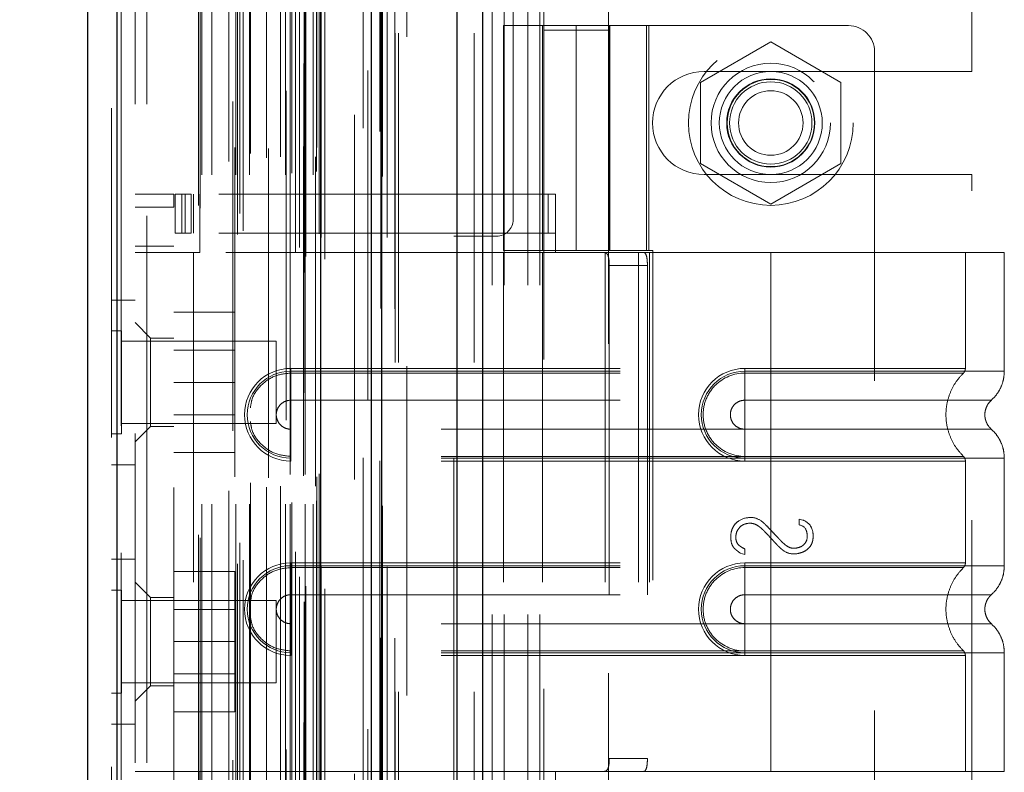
# Model space of a CAD drawing. Header units: inches. Extents: x 0.2 to 10.8, y 0.2 to 8.2.
# Tile 73 of 84: x 6.257 to 6.556, y 4.672 to 4.9. Entities that reach past the tile are written whole.
import ezdxf

# ---------------------------------------------------------------- set-up
doc = ezdxf.new("R2010")
doc.units = ezdxf.units.IN
doc.header["$MEASUREMENT"] = 0
doc.linetypes.add('HIDDEN', pattern=[0.075, 0.05, -0.025])
doc.layers.add('DIMENSIONS', color=140, linetype='Continuous')
doc.styles.add('SLDTEXTSTYLE0', font='TXT', dxfattribs={"width": 0.7})
doc.dimstyles.new('SLDDIMSTYLE0', dxfattribs={"dimtxt": 0.084961, "dimasz": 0.13, "dimexe": 0, "dimexo": 0.0625, "dimgap": 0.02124, "dimtad": 0, "dimtih": 1, "dimtoh": 1, "dimlfac": 10, "dimrnd": 1e-09, "dimzin": 12, "dimdsep": 46, "dimtxsty": 'SLDTEXTSTYLE0', "dimsah": 1, "dimcen": 0.09, "dimadec": 0, "dimazin": 3, "dimtfac": 1, "dimtofl": 0, "dimtmove": 0, "dimatfit": 3, "dimfxl": 0, "dimfrac": 2, "dimtolj": 1, "dimtzin": 12, "dimarcsym": 0})

# ---------------------------------------------------------------- blocks, each defined once
blk = doc.blocks.new('_D_16')
at = {"layer": 'DIMENSIONS'}
for p, q in [((6.3503, 5.08187), (5.86683, 5.08187)), ((5.99183, 5.08187), (5.99183, 4.35184)), ((5.83025, 4.19779), (5.80172, 4.19779)), ((5.80172, 4.19779), (5.80172, 4.06276)), ((6.1534, 4.19779), (6.18193, 4.19779)), ((6.18193, 4.19779), (6.18193, 4.06276)), ((5.80172, 4.06276), (5.83025, 4.06276)), ((6.18193, 4.06276), (6.1534, 4.06276)), ((5.99183, 3.23347), (5.99183, 4.04374)), ((6.3503, 3.23347), (5.86683, 3.23347))]:
    blk.add_line(p, q, dxfattribs=at)
for points in [[(5.99183, 5.08187), (5.97183, 4.95187), (6.01183, 4.95187)], [(5.99183, 3.23347), (6.01183, 3.36347), (5.97183, 3.36347)]]:
    blk.add_solid(points, dxfattribs=at)
at = {"layer": 'DIMENSIONS', "char_height": 0.083333, "attachment_point": 1, "style": 'SLDTEXTSTYLE0'}
for s, insert in [('18.48', (5.83025, 4.32423)), ('469.5', (5.83025, 4.17018))]:
    blk.add_mtext(s, dxfattribs=dict(at, insert=insert))
blk = doc.blocks.new('_D_18')
at = {"layer": 'DIMENSIONS'}
for p, q in [((6.3136, 5.22017), (5.37869, 5.22017)), ((5.50369, 5.22017), (5.50369, 4.4074)), ((5.34211, 4.27727), (5.31358, 4.27727)), ((5.31358, 4.27727), (5.31358, 4.14224)), ((5.66526, 4.27727), (5.69379, 4.27727)), ((5.69379, 4.27727), (5.69379, 4.14224)), ((5.31358, 4.14224), (5.34211, 4.14224)), ((5.69379, 4.14224), (5.66526, 4.14224)), ((5.50369, 3.09507), (5.50369, 3.98819)), ((6.3136, 3.09507), (5.37869, 3.09507))]:
    blk.add_line(p, q, dxfattribs=at)
for points in [[(5.50369, 5.22017), (5.48369, 5.09017), (5.52369, 5.09017)], [(5.50369, 3.09507), (5.52369, 3.22507), (5.48369, 3.22507)]]:
    blk.add_solid(points, dxfattribs=at)
at = {"layer": 'DIMENSIONS', "char_height": 0.083333, "attachment_point": 1, "style": 'SLDTEXTSTYLE0'}
for s, insert in [('21.25', (5.34211, 4.40371)), ('539.8', (5.34211, 4.24966)), ('OPENING', (5.24165, 4.09561))]:
    blk.add_mtext(s, dxfattribs=dict(at, insert=insert))

msp = doc.modelspace()

# ---------------------------------------------------------------- linework, layer by layer
at = {"color": 7, "linetype": 'Continuous', "lineweight": 25}
for p, q in [((6.397293, 5.331166), (6.397293, 2.996171)), ((6.389656, 2.996171), (6.389656, 5.32975)), ((6.363602, 2.996171), (6.363602, 5.318671)), ((6.366765, 2.996171), (6.366765, 5.318981)), ((6.348238, 3.027496), (6.348238, 5.287826)), ((6.286413, 3.038397), (6.286413, 5.276924)), ((6.277489, 5.27339), (6.277489, 3.041932))]:
    msp.add_line(p, q, dxfattribs=at)
at = {"color": 7, "linetype": 'HIDDEN', "lineweight": 18}
for p, q in [((6.397293, 5.331166), (6.397293, 2.996171)), ((6.397293, 2.996171), (6.397293, 5.331166)), ((6.397293, 2.996171), (6.397293, 5.331166)), ((6.389656, 2.996171), (6.389656, 5.32975)), ((6.394748, 2.996171), (6.394748, 5.32975)), ((6.394748, 2.996171), (6.394748, 5.32975)), ((6.366765, 2.996171), (6.366765, 5.318981)), ((6.370802, 2.996171), (6.370802, 5.318671)), ((6.371856, 2.996171), (6.371856, 5.318981)), ((6.371856, 2.996171), (6.371856, 5.318981)), ((6.36646, 3.012531), (6.36646, 5.30279)), ((6.343168, 3.023495), (6.343168, 5.291826)), ((6.343168, 3.023495), (6.343168, 5.291826)), ((6.340602, 3.029577), (6.340602, 5.285744)), ((6.343067, 5.286914), (6.343067, 3.028408)), ((6.343678, 3.0283), (6.343678, 5.287022)), ((6.349489, 3.027496), (6.349489, 5.287826)), ((6.341793, 3.031083), (6.341793, 5.284284)), ((6.362554, 5.284846), (6.362554, 3.030482)), ((6.362554, 5.284844), (6.362554, 3.030492)), ((6.322993, 3.035054), (6.322993, 5.280268)), ((6.347787, 3.035234), (6.347787, 5.280088)), ((6.347787, 3.035234), (6.347787, 5.280088)), ((6.348329, 3.034077), (6.348329, 5.281244)), ((6.348361, 3.034329), (6.348361, 5.280993)), ((6.286413, 5.276924), (6.286413, 3.038397)), ((6.287663, 3.038397), (6.287663, 5.276924)), ((6.287663, 5.276924), (6.287663, 3.038397)), ((6.324711, 3.036163), (6.324711, 5.279154)), ((6.337725, 5.278659), (6.337725, 3.036673)), ((6.321576, 5.275428), (6.321576, 3.039889)), ((6.323694, 3.041417), (6.323694, 5.273905)), ((6.340565, 3.038634), (6.340565, 5.276688)), ((6.284689, 5.27339), (6.284689, 3.041932)), ((6.311155, 3.043857), (6.311155, 5.271465)), ((6.311674, 3.04298), (6.311674, 5.272342)), ((6.35843, 5.271283), (6.35843, 3.044009)), ((6.312155, 3.053117), (6.312155, 5.262204)), ((6.312155, 3.053117), (6.312155, 5.262204)), ((6.315194, 3.053117), (6.315194, 5.262204)), ((6.322435, 3.053117), (6.322435, 5.262204)), ((6.326569, 3.053117), (6.326569, 5.262204)), ((6.337574, 3.053117), (6.337574, 5.262204)), ((6.338982, 5.262204), (6.338982, 3.053117)), ((6.338982, 3.053117), (6.338982, 5.262204)), ((6.343482, 3.053117), (6.343482, 5.262204)), ((6.343482, 5.262204), (6.343482, 3.053117)), ((6.34597, 3.053117), (6.34597, 5.262204)), ((6.34597, 3.053117), (6.34597, 5.262204)), ((6.322181, 5.261407), (6.322181, 3.053915)), ((6.332416, 5.261121), (6.332416, 3.054197)), ((6.339482, 3.053617), (6.339482, 5.261704)), ((6.342982, 5.261704), (6.342982, 3.053617)), ((6.346982, 3.054117), (6.346982, 5.261204)), ((6.346982, 3.054117), (6.346982, 5.261204)), ((6.320364, 3.057156), (6.320364, 5.258165)), ((6.331759, 3.058271), (6.331759, 5.25705)), ((6.331759, 3.058271), (6.331759, 5.25705)), ((6.336025, 3.058567), (6.336025, 5.256753)), ((6.346689, 5.258611), (6.346689, 3.056711)), ((6.326892, 3.059602), (6.326892, 5.255728)), ((6.347066, 3.061413), (6.347066, 5.253909)), ((6.347066, 3.061413), (6.347066, 5.253909)), ((6.347723, 3.062341), (6.347723, 5.252981)), ((6.347723, 3.062341), (6.347723, 5.252981)), ((6.361153, 3.067249), (6.361153, 5.248072)), ((6.366114, 3.066315), (6.366114, 5.248965)), ((6.374402, 3.095071), (6.374402, 5.220171)), ((6.374402, 3.095071), (6.374402, 5.220171)), ((6.374402, 3.095071), (6.374402, 5.220171)), ((6.374402, 3.095071), (6.374402, 5.220171)), ((6.406602, 4.839521), (6.406602, 5.220171)), ((6.291889, 5.174611), (6.291889, 3.140711)), ((6.295489, 3.140711), (6.295489, 5.174611)), ((6.295489, 3.140711), (6.295489, 5.174611)), ((6.295489, 5.174611), (6.295489, 3.140711)), ((6.295489, 5.174611), (6.295489, 3.140711)), ((6.400302, 4.419671), (6.400302, 5.081871)), ((6.400302, 4.419671), (6.400302, 5.081871)), ((6.403902, 4.419671), (6.403902, 5.081871)), ((6.411102, 4.419671), (6.411102, 5.081871)), ((6.414702, 4.419671), (6.414702, 5.081871)), ((6.414702, 4.419671), (6.414702, 5.081871)), ((6.545802, 4.884496), (6.545802, 4.983183)), ((6.415904, 4.916781), (6.415904, 4.897096)), ((6.435589, 4.897096), (6.435589, 4.916781)), ((6.4037, 4.898419), (6.447794, 4.898419)), ((6.4037, 4.898419), (6.4037, 4.830112)), ((6.415511, 4.898419), (6.415511, 4.830112)), ((6.425747, 4.898419), (6.425747, 4.830112)), ((6.425747, 4.830112), (6.425747, 4.898419)), ((6.435634, 4.898419), (6.435634, 4.830112)), ((6.435983, 4.830112), (6.435983, 4.898419)), ((6.447043, 4.830112), (6.447043, 4.898419)), ((6.508424, 4.898419), (6.447794, 4.898419)), ((6.447794, 4.830112), (6.447794, 4.898419)), ((6.435589, 4.897096), (6.415904, 4.897096)), ((6.415904, 4.897096), (6.415904, 4.60182)), ((6.435589, 4.60182), (6.435589, 4.897096)), ((6.484802, 4.893466), (6.463502, 4.881168)), ((6.506102, 4.881168), (6.484802, 4.893466)), ((6.516298, 4.890545), (6.516298, 4.611017)), ((6.464552, 4.884496), (6.545802, 4.884496)), ((6.463502, 4.881168), (6.463502, 4.856573)), ((6.506102, 4.856573), (6.506102, 4.881168)), ((6.463502, 4.856573), (6.484802, 4.844276)), ((6.484802, 4.844276), (6.506102, 4.856573)), ((6.464552, 4.853246), (6.545802, 4.853246)), ((6.545802, 4.648296), (6.545802, 4.853246)), ((6.291889, 4.847238), (6.3037, 4.847238)), ((6.3037, 4.847238), (6.3037, 4.843301)), ((6.304093, 4.835427), (6.304093, 4.847238)), ((6.304093, 4.847238), (6.306062, 4.847238)), ((6.306062, 4.835427), (6.306062, 4.847238)), ((6.307086, 4.847238), (6.306062, 4.847238)), ((6.306062, 4.835427), (6.306062, 4.847238)), ((6.307086, 4.835427), (6.307086, 4.847238)), ((6.307086, 4.847238), (6.308872, 4.847238)), ((6.308872, 4.835427), (6.308872, 4.847238)), ((6.417296, 4.847238), (6.308872, 4.847238)), ((6.309605, 4.847238), (6.309605, 4.835427)), ((6.311574, 4.847238), (6.311574, 4.835427)), ((6.417296, 4.835427), (6.417296, 4.847238)), ((6.417296, 4.847238), (6.419448, 4.847238)), ((6.419448, 4.835427), (6.419448, 4.847238)), ((6.291889, 4.843301), (6.3037, 4.843301)), ((6.291889, 4.843301), (6.3037, 4.843301)), ((6.3037, 4.658261), (6.3037, 4.843301)), ((6.306062, 4.835427), (6.304093, 4.835427)), ((6.307086, 4.835427), (6.306062, 4.835427)), ((6.308872, 4.835427), (6.307086, 4.835427)), ((6.417296, 4.835427), (6.308872, 4.835427)), ((6.311574, 4.835427), (6.311574, 4.829521)), ((6.388602, 4.834521), (6.401602, 4.834521)), ((6.388602, 4.667021), (6.388602, 4.834521)), ((6.419448, 4.835427), (6.417296, 4.835427)), ((6.419448, 4.835427), (6.419448, 4.829521)), ((6.3037, 4.83149), (6.291889, 4.83149)), ((6.3037, 4.829521), (6.291889, 4.829521)), ((6.309605, 4.829521), (6.3037, 4.829521)), ((6.309605, 4.829521), (6.309605, 4.672041)), ((6.309605, 4.829521), (6.309605, 4.672041)), ((6.311574, 4.829521), (6.309605, 4.829521)), ((6.419448, 4.829521), (6.311574, 4.829521)), ((6.419448, 4.829521), (6.311574, 4.829521)), ((6.447794, 4.830112), (6.4037, 4.830112)), ((6.419448, 4.829521), (6.4037, 4.829521)), ((6.4037, 4.829521), (6.4037, 4.672041)), ((6.415511, 4.829521), (6.415511, 4.672041)), ((6.484802, 4.829521), (6.419448, 4.829521)), ((6.43452, 4.829521), (6.43452, 4.672041)), ((6.444644, 4.829521), (6.444644, 4.672041)), ((6.447794, 4.830112), (6.449011, 4.830112)), ((6.448018, 4.829521), (6.448018, 4.672041)), ((6.448018, 4.829521), (6.448018, 4.672041)), ((6.449011, 4.830112), (6.449011, 4.67145)), ((6.484802, 4.829521), (6.484802, 4.793513)), ((6.555668, 4.829521), (6.484802, 4.829521)), ((6.484802, 4.829521), (6.484802, 4.793513)), ((6.484802, 4.829521), (6.484802, 4.794366)), ((6.484802, 4.829521), (6.484802, 4.794366)), ((6.543857, 4.794366), (6.543857, 4.829521)), ((6.555668, 4.793513), (6.555668, 4.829521)), ((6.435784, 4.825584), (6.435784, 4.675978)), ((6.447365, 4.825584), (6.435784, 4.825584)), ((6.447365, 4.825584), (6.447365, 4.675978)), ((6.291889, 4.815111), (6.284689, 4.815111)), ((6.3037, 4.811411), (6.3222, 4.811411)), ((6.3222, 4.790111), (6.3222, 4.811411)), ((6.296613, 4.803537), (6.291889, 4.808261)), ((6.287814, 4.805736), (6.284689, 4.805736)), ((6.287814, 4.774486), (6.287814, 4.805736)), ((6.334689, 4.802611), (6.287814, 4.802611)), ((6.296613, 4.803537), (6.296613, 4.776765)), ((6.3037, 4.803537), (6.296613, 4.803537)), ((6.334689, 4.777611), (6.334689, 4.802611)), ((6.3222, 4.799906), (6.3037, 4.799906)), ((6.339133, 4.794366), (6.484802, 4.794366)), ((6.339133, 4.794366), (6.339133, 4.792961)), ((6.339133, 4.793513), (6.484802, 4.793513)), ((6.339133, 4.793513), (6.339133, 4.784703)), ((6.339133, 4.792961), (6.484802, 4.792961)), ((6.484802, 4.794366), (6.476928, 4.794366)), ((6.476928, 4.794366), (6.476928, 4.792961)), ((6.476928, 4.793513), (6.476928, 4.784703)), ((6.484802, 4.793513), (6.476928, 4.793513)), ((6.484802, 4.792961), (6.476928, 4.792961)), ((6.3037, 4.790111), (6.3222, 4.790111)), ((6.3222, 4.768811), (6.3222, 4.790111)), ((6.339133, 4.784703), (6.484802, 4.784703)), ((6.484802, 4.784703), (6.476928, 4.784703)), ((6.3037, 4.780316), (6.3222, 4.780316)), ((6.287814, 4.777611), (6.334689, 4.777611)), ((6.291889, 4.772041), (6.296613, 4.776765)), ((6.296613, 4.776765), (6.3037, 4.776765)), ((6.339133, 4.767104), (6.339133, 4.775914)), ((6.484802, 4.775914), (6.339133, 4.775914)), ((6.476928, 4.775914), (6.484802, 4.775914)), ((6.476928, 4.767104), (6.476928, 4.775914)), ((6.284689, 4.774486), (6.287814, 4.774486)), ((6.3037, 4.768811), (6.3222, 4.768811)), ((6.339133, 4.766251), (6.339133, 4.767656)), ((6.484802, 4.767656), (6.339133, 4.767656)), ((6.484802, 4.767104), (6.339133, 4.767104)), ((6.484802, 4.766251), (6.339133, 4.766251)), ((6.476928, 4.767656), (6.484802, 4.767656)), ((6.476928, 4.766251), (6.476928, 4.767656)), ((6.476928, 4.767104), (6.484802, 4.767104)), ((6.476928, 4.766251), (6.484802, 4.766251)), ((6.484802, 4.767104), (6.484802, 4.734458)), ((6.484802, 4.767104), (6.484802, 4.734458)), ((6.484802, 4.766251), (6.484802, 4.735311)), ((6.484802, 4.766251), (6.484802, 4.735311)), ((6.543857, 4.735311), (6.543857, 4.766251)), ((6.555668, 4.734458), (6.555668, 4.767104)), ((6.284689, 4.765111), (6.291889, 4.765111)), ((6.49343, 4.748631), (6.494545, 4.748343)), ((6.49343, 4.746844), (6.49343, 4.748631)), ((6.476943, 4.739542), (6.476943, 4.737851)), ((6.291889, 4.736411), (6.284689, 4.736411)), ((6.476943, 4.737851), (6.475559, 4.738312)), ((6.339133, 4.735311), (6.484802, 4.735311)), ((6.339133, 4.735311), (6.339133, 4.733906)), ((6.339133, 4.734458), (6.484802, 4.734458)), ((6.339133, 4.734458), (6.339133, 4.725648)), ((6.339133, 4.733906), (6.484802, 4.733906)), ((6.476928, 4.735311), (6.476928, 4.733906)), ((6.484802, 4.735311), (6.476928, 4.735311)), ((6.476928, 4.734458), (6.476928, 4.725648)), ((6.484802, 4.734458), (6.476928, 4.734458)), ((6.484802, 4.733906), (6.476928, 4.733906)), ((6.3037, 4.732711), (6.3222, 4.732711)), ((6.3222, 4.711411), (6.3222, 4.732711)), ((6.287814, 4.727036), (6.284689, 4.727036)), ((6.287814, 4.695786), (6.287814, 4.727036)), ((6.296613, 4.724797), (6.291889, 4.729521)), ((6.296613, 4.724797), (6.296613, 4.711411)), ((6.3037, 4.724797), (6.296613, 4.724797)), ((6.339133, 4.725648), (6.484802, 4.725648)), ((6.484802, 4.725648), (6.476928, 4.725648)), ((6.334689, 4.723911), (6.287814, 4.723911)), ((6.3222, 4.721206), (6.3037, 4.721206)), ((6.334689, 4.698911), (6.334689, 4.723911)), ((6.339133, 4.708049), (6.339133, 4.716859)), ((6.484802, 4.716859), (6.339133, 4.716859)), ((6.476928, 4.716859), (6.484802, 4.716859)), ((6.476928, 4.708049), (6.476928, 4.716859)), ((6.296613, 4.711411), (6.296613, 4.698025)), ((6.3037, 4.711411), (6.3222, 4.711411)), ((6.3222, 4.690111), (6.3222, 4.711411)), ((6.339133, 4.707196), (6.339133, 4.708601)), ((6.484802, 4.708601), (6.339133, 4.708601)), ((6.484802, 4.708049), (6.339133, 4.708049)), ((6.484802, 4.707196), (6.339133, 4.707196)), ((6.476928, 4.708601), (6.484802, 4.708601)), ((6.476928, 4.707196), (6.476928, 4.708601)), ((6.476928, 4.708049), (6.484802, 4.708049)), ((6.476928, 4.707196), (6.484802, 4.707196)), ((6.484802, 4.708049), (6.484802, 4.672041)), ((6.484802, 4.708049), (6.484802, 4.672041)), ((6.484802, 4.707196), (6.484802, 4.672041)), ((6.484802, 4.707196), (6.484802, 4.672041)), ((6.543857, 4.672041), (6.543857, 4.707196)), ((6.555668, 4.672041), (6.555668, 4.708049)), ((6.3037, 4.701616), (6.3222, 4.701616)), ((6.287814, 4.698911), (6.334689, 4.698911)), ((6.291889, 4.693301), (6.296613, 4.698025)), ((6.296613, 4.698025), (6.3037, 4.698025)), ((6.284689, 4.695786), (6.287814, 4.695786)), ((6.3037, 4.690111), (6.3222, 4.690111)), ((6.284689, 4.686411), (6.291889, 4.686411)), ((6.435784, 4.675978), (6.447365, 4.675978)), ((6.291889, 4.672041), (6.3037, 4.672041)), ((6.309605, 4.672041), (6.3037, 4.672041)), ((6.311574, 4.672041), (6.309605, 4.672041)), ((6.311574, 4.672041), (6.311574, 4.666135)), ((6.311574, 4.672041), (6.419448, 4.672041)), ((6.311574, 4.672041), (6.419448, 4.672041)), ((6.419448, 4.672041), (6.4037, 4.672041)), ((6.419448, 4.672041), (6.419448, 4.666135)), ((6.484802, 4.672041), (6.419448, 4.672041)), ((6.555668, 4.672041), (6.484802, 4.672041))]:
    msp.add_line(p, q, dxfattribs=at)
at = {"color": 7, "linetype": 'HIDDEN', "lineweight": 18, "flags": 128}
for points in [[(6.370669, 3.012459), (6.370669, 4.148596), (6.370669, 5.302857)], [(6.368389, 3.034114), (6.368389, 4.139524), (6.368389, 5.28121)], [(6.368389, 3.034128), (6.368389, 4.111322), (6.368389, 5.28118)], [(6.35843, 5.271312), (6.35843, 4.110051), (6.35843, 3.044011)], [(6.366984, 3.052681), (6.366985, 4.139524), (6.366984, 5.262662)], [(6.366984, 3.05266), (6.366985, 4.181458), (6.366984, 5.262661)], [(6.358445, 5.260619), (6.358444, 4.166722), (6.358445, 3.054705)]]:
    msp.add_lwpolyline(points, dxfattribs=at)
at = {"color": 7, "linetype": 'HIDDEN', "lineweight": 18}
for centre, radius in [((6.484802, 4.868871), 0.025), ((6.484802, 4.868891), 0.01811), ((6.484802, 4.868871), 0.015625), ((6.484802, 4.868891), 0.013386), ((6.484802, 4.868871), 0.01325), ((6.484802, 4.868871), 0.0125), ((6.484802, 4.868871), 0.009795)]:
    msp.add_circle(centre, radius, dxfattribs=at)
for centre, radius, start, end in [((6.508424, 4.890545), 0.007874, 0, 90), ((6.464552, 4.868871), 0.015625, 90, 270), ((6.401602, 4.839521), 0.005, 270, 0), ((6.339133, 4.780308), 0.014057, 90, 270), ((6.339133, 4.780308), 0.013205, 90, 270), ((6.476928, 4.780308), 0.014057, 90, 270), ((6.476928, 4.780308), 0.013205, 90, 270), ((6.339133, 4.721253), 0.014057, 90, 270), ((6.339133, 4.721253), 0.013205, 90, 270), ((6.476928, 4.721253), 0.014057, 90, 270), ((6.476928, 4.721253), 0.013205, 90, 270)]:
    msp.add_arc(centre, radius, start, end, dxfattribs=at)
for points, knots in [([(6.434238, 4.829521), (6.434533, 4.829521), (6.434789, 4.82943), (6.435207, 4.829052), (6.435367, 4.828765), (6.435598, 4.82804), (6.435672, 4.827597), (6.435764, 4.826636), (6.435784, 4.826112), (6.435784, 4.825584)], [0, 0, 0, 0, 0.25, 0.25, 0.5, 0.5, 0.75, 0.75, 1, 1, 1, 1]), ([(6.447365, 4.825584), (6.447365, 4.826106), (6.447345, 4.826618), (6.447262, 4.827573), (6.447198, 4.828011), (6.447017, 4.828737), (6.446898, 4.829029), (6.446609, 4.829419), (6.446436, 4.829521), (6.446244, 4.829521)], [0, 0, 0, 0, 0.25, 0.25, 0.5, 0.5, 0.75, 0.75, 1, 1, 1, 1]), ([(6.326892, 4.782379), (6.32702, 4.783322), (6.327372, 4.785911), (6.330008, 4.789454), (6.334151, 4.792393), (6.337472, 4.792772), (6.339133, 4.792961)], [0, 0, 0, 0, 0.1602007, 0.4401338, 0.7200669, 1, 1, 1, 1]), ([(6.476928, 4.792961), (6.473602, 4.792994), (6.468685, 4.790895), (6.464934, 4.785276), (6.463946, 4.780308), (6.464934, 4.775341), (6.468685, 4.769722), (6.473602, 4.767622), (6.476928, 4.767656)], [6.2831853, 6.2831853, 6.2831853, 6.2831853, 7.0685835, 7.4612826, 7.8539816, 8.2466807, 8.6393798, 9.424778, 9.424778, 9.424778, 9.424778]), ([(6.484802, 4.794366), (6.493824, 4.794366), (6.509269, 4.794366), (6.528376, 4.794366), (6.540783, 4.794366), (6.545394, 4.794366), (6.540783, 4.794366), (6.528376, 4.794366), (6.509269, 4.794366), (6.493824, 4.794366), (6.484802, 4.794366)], [4.7123997, 4.7123997, 4.7123997, 4.7123997, 5.1705487, 5.4977979, 5.890497, 6.2831961, 6.6758952, 7.0685943, 7.3958435, 7.8539925, 7.8539925, 7.8539925, 7.8539925]), ([(6.484802, 4.793513), (6.48944, 4.793513), (6.494078, 4.793513), (6.503176, 4.793513), (6.507636, 4.793513), (6.516206, 4.793513), (6.520317, 4.793513), (6.52803, 4.793513), (6.531632, 4.793513), (6.538192, 4.793513), (6.541148, 4.793513), (6.546302, 4.793513), (6.548499, 4.793513), (6.552049, 4.793513), (6.553402, 4.793513), (6.555211, 4.793513), (6.555668, 4.793513), (6.555668, 4.793513), (6.555211, 4.793513), (6.553402, 4.793513), (6.552049, 4.793513), (6.548499, 4.793513), (6.546302, 4.793513), (6.541148, 4.793513), (6.538192, 4.793513), (6.531632, 4.793513), (6.52803, 4.793513), (6.520317, 4.793513), (6.516206, 4.793513), (6.507636, 4.793513), (6.503176, 4.793513), (6.494078, 4.793513), (6.48944, 4.793513), (6.484802, 4.793513)], [0, 0, 0, 0, 0.0625, 0.0625, 0.125, 0.125, 0.1875, 0.1875, 0.25, 0.25, 0.3125, 0.3125, 0.375, 0.375, 0.4375, 0.4375, 0.5, 0.5, 0.5625, 0.5625, 0.625, 0.625, 0.6875, 0.6875, 0.75, 0.75, 0.8125, 0.8125, 0.875, 0.875, 0.9375, 0.9375, 1, 1, 1, 1]), ([(6.484802, 4.793513), (6.484802, 4.791906), (6.484802, 4.788535), (6.484802, 4.785769), (6.484802, 4.784702)], [0.05211884, 0.05211884, 0.05211884, 0.05211884, 0.5000015, 0.94800699, 0.94800699, 0.94800699, 0.94800699]), ([(6.484802, 4.793513), (6.484802, 4.791856), (6.484802, 4.790199), (6.484802, 4.787174), (6.484802, 4.785807), (6.484802, 4.784703)], [0, 0, 0, 0, 0.5, 0.5, 1, 1, 1, 1]), ([(6.484802, 4.792961), (6.492457, 4.792961), (6.500104, 4.792961), (6.514246, 4.792961), (6.520733, 4.792961), (6.531551, 4.792961), (6.535888, 4.792961), (6.541744, 4.792961), (6.543267, 4.792962), (6.543266, 4.792962), (6.541745, 4.792962), (6.535887, 4.792962), (6.531553, 4.792962), (6.520733, 4.792962), (6.514247, 4.792962), (6.500104, 4.792962), (6.492458, 4.792962), (6.484802, 4.792962)], [0, 0, 0, 0, 0.125, 0.125, 0.25, 0.25, 0.375, 0.375, 0.5, 0.5, 0.625, 0.625, 0.75, 0.75, 0.875, 0.875, 1, 1, 1, 1]), ([(6.484802, 4.767656), (6.484802, 4.770933), (6.484802, 4.780308), (6.484802, 4.789683), (6.484802, 4.792961)], [0.02713175, 0.02713175, 0.02713175, 0.02713175, 0.5, 0.97286829, 0.97286829, 0.97286829, 0.97286829]), ([(6.543389, 4.767538), (6.542579, 4.768411), (6.540959, 4.770157), (6.539276, 4.773336), (6.538203, 4.776746), (6.537834, 4.780308), (6.538203, 4.783871), (6.539276, 4.787281), (6.540959, 4.79046), (6.542579, 4.792206), (6.543389, 4.793079)], [0, 0, 0, 0, 0.1250858, 0.2501263, 0.3751555, 0.5, 0.6248445, 0.7498737, 0.8749142, 1, 1, 1, 1]), ([(6.543261, 4.792955), (6.54335, 4.793051), (6.543529, 4.793245), (6.543713, 4.7936), (6.543838, 4.79398), (6.543851, 4.794244), (6.543857, 4.794375)], [0, 0, 0, 0, 0.2475241, 0.5, 0.7524759, 1, 1, 1, 1]), ([(6.551681, 4.784665), (6.552265, 4.785248), (6.553446, 4.786428), (6.554697, 4.788626), (6.555516, 4.79102), (6.555618, 4.792688), (6.555668, 4.793513)], [0, 0, 0, 0, 0.2471303, 0.4998664, 0.7526619, 1, 1, 1, 1]), ([(6.339133, 4.775914), (6.338557, 4.775914), (6.337982, 4.776028), (6.336919, 4.776468), (6.336432, 4.776794), (6.335618, 4.777608), (6.335293, 4.778095), (6.334852, 4.779158), (6.334738, 4.779733), (6.334738, 4.780884), (6.334852, 4.781459), (6.335293, 4.782522), (6.335618, 4.783009), (6.336432, 4.783823), (6.336919, 4.784148), (6.337982, 4.784589), (6.338557, 4.784703), (6.339133, 4.784703)], [0, 0, 0, 0, 0.125, 0.125, 0.25, 0.25, 0.375, 0.375, 0.5, 0.5, 0.625, 0.625, 0.75, 0.75, 0.875, 0.875, 1, 1, 1, 1]), ([(6.476928, 4.784703), (6.476353, 4.784703), (6.475778, 4.784589), (6.474715, 4.784148), (6.474227, 4.783823), (6.473414, 4.783009), (6.473088, 4.782522), (6.472648, 4.781459), (6.472533, 4.780884), (6.472533, 4.779733), (6.472648, 4.779158), (6.473088, 4.778095), (6.473414, 4.777608), (6.474227, 4.776794), (6.474715, 4.776468), (6.475778, 4.776028), (6.476353, 4.775914), (6.476928, 4.775914)], [0, 0, 0, 0, 0.125, 0.125, 0.25, 0.25, 0.375, 0.375, 0.5, 0.5, 0.625, 0.625, 0.75, 0.75, 0.875, 0.875, 1, 1, 1, 1]), ([(6.484802, 4.784702), (6.494726, 4.784702), (6.512021, 4.784702), (6.533769, 4.784702), (6.548154, 4.784702), (6.553508, 4.784702), (6.548154, 4.784702), (6.533769, 4.784702), (6.512021, 4.784702), (6.494726, 4.784702), (6.484802, 4.784702)], [4.7124141, 4.7124141, 4.7124141, 4.7124141, 5.1572161, 5.4883922, 5.8858034, 6.2832146, 6.6806259, 7.0780371, 7.4092131, 7.8540152, 7.8540152, 7.8540152, 7.8540152]), ([(6.551767, 4.775875), (6.551471, 4.77617), (6.550878, 4.776761), (6.550256, 4.777863), (6.549856, 4.779055), (6.549716, 4.780308), (6.549856, 4.781562), (6.550256, 4.782754), (6.550878, 4.783856), (6.551471, 4.784446), (6.551767, 4.784742)], [0, 0, 0, 0, 0.1248324, 0.2499391, 0.3751057, 0.5, 0.6248943, 0.7500609, 0.8751676, 1, 1, 1, 1]), ([(6.339133, 4.767656), (6.337472, 4.767845), (6.334151, 4.768224), (6.330008, 4.771163), (6.327372, 4.774706), (6.32702, 4.777295), (6.326892, 4.778237)], [0, 0, 0, 0, 0.2799331, 0.5598662, 0.8397993, 1, 1, 1, 1]), ([(6.484802, 4.775915), (6.494726, 4.775915), (6.512021, 4.775915), (6.533769, 4.775915), (6.548154, 4.775915), (6.553508, 4.775915), (6.548154, 4.775915), (6.533769, 4.775915), (6.512021, 4.775915), (6.494726, 4.775915), (6.484802, 4.775915)], [4.7123641, 4.7123641, 4.7123641, 4.7123641, 5.1571661, 5.4883421, 5.8857534, 6.2831646, 6.6805758, 7.0779871, 7.4091631, 7.853965, 7.853965, 7.853965, 7.853965]), ([(6.484802, 4.767104), (6.484802, 4.768711), (6.484802, 4.772082), (6.484802, 4.774848), (6.484802, 4.775915)], [0.05211882, 0.05211882, 0.05211882, 0.05211882, 0.50000135, 0.948007, 0.948007, 0.948007, 0.948007]), ([(6.484802, 4.767104), (6.484802, 4.768761), (6.484802, 4.770418), (6.484802, 4.773443), (6.484802, 4.77481), (6.484802, 4.775914)], [0, 0, 0, 0, 0.5, 0.5, 1, 1, 1, 1]), ([(6.555668, 4.767104), (6.555618, 4.767929), (6.555516, 4.769596), (6.554697, 4.77199), (6.553446, 4.774188), (6.552265, 4.775369), (6.551681, 4.775952)], [0, 0, 0, 0, 0.247338, 0.5001336, 0.7528697, 1, 1, 1, 1]), ([(6.484802, 4.767655), (6.492458, 4.767655), (6.500104, 4.767655), (6.514247, 4.767655), (6.520733, 4.767655), (6.531553, 4.767655), (6.535887, 4.767655), (6.541745, 4.767655), (6.543266, 4.767655), (6.543267, 4.767655), (6.541744, 4.767655), (6.535888, 4.767655), (6.531551, 4.767655), (6.520733, 4.767656), (6.514246, 4.767656), (6.500104, 4.767656), (6.492457, 4.767656), (6.484802, 4.767656)], [0, 0, 0, 0, 0.125, 0.125, 0.25, 0.25, 0.375, 0.375, 0.5, 0.5, 0.625, 0.625, 0.75, 0.75, 0.875, 0.875, 1, 1, 1, 1]), ([(6.484802, 4.767104), (6.48944, 4.767104), (6.494078, 4.767104), (6.503176, 4.767104), (6.507636, 4.767104), (6.516206, 4.767104), (6.520317, 4.767104), (6.52803, 4.767104), (6.531632, 4.767104), (6.538192, 4.767104), (6.541148, 4.767104), (6.546302, 4.767104), (6.548499, 4.767104), (6.552049, 4.767104), (6.553402, 4.767104), (6.555211, 4.767104), (6.555668, 4.767104), (6.555668, 4.767104), (6.555211, 4.767104), (6.553402, 4.767104), (6.552049, 4.767104), (6.548499, 4.767104), (6.546302, 4.767104), (6.541148, 4.767104), (6.538192, 4.767104), (6.531632, 4.767104), (6.52803, 4.767104), (6.520317, 4.767104), (6.516206, 4.767104), (6.507636, 4.767104), (6.503176, 4.767104), (6.494078, 4.767104), (6.48944, 4.767104), (6.484802, 4.767104)], [0, 0, 0, 0, 0.0625, 0.0625, 0.125, 0.125, 0.1875, 0.1875, 0.25, 0.25, 0.3125, 0.3125, 0.375, 0.375, 0.4375, 0.4375, 0.5, 0.5, 0.5625, 0.5625, 0.625, 0.625, 0.6875, 0.6875, 0.75, 0.75, 0.8125, 0.8125, 0.875, 0.875, 0.9375, 0.9375, 1, 1, 1, 1]), ([(6.484802, 4.766251), (6.493824, 4.766251), (6.509269, 4.766251), (6.528376, 4.766251), (6.540783, 4.766251), (6.545394, 4.766251), (6.540783, 4.766251), (6.528376, 4.766251), (6.509269, 4.766251), (6.493824, 4.766251), (6.484802, 4.766251)], [4.71239, 4.71239, 4.71239, 4.71239, 5.1705389, 5.4977882, 5.8904873, 6.2831864, 6.6758855, 7.0685845, 7.3958338, 7.8539827, 7.8539827, 7.8539827, 7.8539827]), ([(6.543857, 4.766242), (6.543851, 4.766373), (6.543838, 4.766637), (6.543713, 4.767017), (6.543529, 4.767372), (6.54335, 4.767566), (6.543261, 4.767662)], [0, 0, 0, 0, 0.2475241, 0.5, 0.7524759, 1, 1, 1, 1]), ([(6.475559, 4.738312), (6.475141, 4.738609), (6.474444, 4.73912), (6.473859, 4.739631), (6.473668, 4.73982), (6.473288, 4.740335), (6.472846, 4.741233), (6.472558, 4.742971), (6.472817, 4.74516), (6.473615, 4.746836), (6.475484, 4.748612), (6.477378, 4.749111), (6.478884, 4.749111)], [0, 0, 0, 0, 0.0625, 0.125, 0.15625, 0.1875, 0.25, 0.375, 0.5, 0.625, 0.75, 1, 1, 1, 1]), ([(6.494545, 4.748343), (6.495419, 4.748003), (6.496801, 4.747013), (6.497597, 4.74507), (6.497706, 4.742949), (6.49743, 4.741505), (6.496845, 4.740325), (6.495763, 4.739264), (6.494945, 4.738778), (6.493566, 4.738227), (6.491504, 4.737861), (6.489431, 4.738437), (6.488043, 4.739506), (6.487488, 4.740008), (6.48697, 4.740544), (6.486705, 4.74083), (6.486134, 4.741436), (6.485376, 4.742247), (6.484436, 4.74325), (6.483678, 4.744057), (6.483102, 4.744664), (6.482838, 4.744944), (6.482329, 4.74547), (6.481755, 4.745989), (6.480831, 4.74669), (6.479291, 4.747484), (6.477194, 4.747323), (6.475677, 4.746589), (6.474526, 4.745042), (6.474166, 4.743734), (6.474196, 4.74218), (6.474611, 4.74122), (6.475195, 4.740601), (6.475623, 4.740298), (6.476344, 4.73986), (6.476943, 4.739542)], [0, 0, 0, 0, 0.0625, 0.125, 0.15625, 0.1875, 0.21875, 0.25, 0.28125, 0.3125, 0.375, 0.4375, 0.453125, 0.46875, 0.4765625, 0.484375, 0.5, 0.53125, 0.5625, 0.59375, 0.609375, 0.6171875, 0.625, 0.640625, 0.65625, 0.6875, 0.75, 0.8125, 0.84375, 0.875, 0.90625, 0.9375, 0.953125, 0.96875, 1, 1, 1, 1]), ([(6.478884, 4.749111), (6.479861, 4.749111), (6.481081, 4.748684), (6.482525, 4.747585), (6.48354, 4.746615), (6.484444, 4.74562), (6.485652, 4.744373), (6.486587, 4.743383), (6.487327, 4.742599), (6.487616, 4.742283), (6.488396, 4.741467), (6.489165, 4.740796), (6.49039, 4.739953), (6.49171, 4.739685), (6.493073, 4.739893), (6.494019, 4.740264), (6.494686, 4.740698), (6.495578, 4.741648), (6.49589, 4.742798), (6.495833, 4.744199), (6.495469, 4.745876), (6.494553, 4.746657), (6.49343, 4.746844)], [0, 0, 0, 0, 0.125, 0.15625, 0.1875, 0.25, 0.3125, 0.375, 0.40625, 0.421875, 0.4375, 0.46875, 0.5, 0.5625, 0.625, 0.6875, 0.71875, 0.75, 0.8125, 0.84375, 0.875, 1, 1, 1, 1]), ([(6.326892, 4.723324), (6.32702, 4.724267), (6.327372, 4.726856), (6.330008, 4.730399), (6.334151, 4.733338), (6.337472, 4.733717), (6.339133, 4.733906)], [0, 0, 0, 0, 0.1602007, 0.4401338, 0.7200669, 1, 1, 1, 1]), ([(6.476928, 4.733906), (6.473602, 4.733939), (6.468685, 4.73184), (6.464934, 4.726221), (6.463946, 4.721253), (6.464934, 4.716286), (6.468685, 4.710667), (6.473602, 4.708567), (6.476928, 4.708601)], [6.2831853, 6.2831853, 6.2831853, 6.2831853, 7.0685835, 7.4612826, 7.8539816, 8.2466807, 8.6393798, 9.424778, 9.424778, 9.424778, 9.424778]), ([(6.484802, 4.735311), (6.493506, 4.735311), (6.508676, 4.735311), (6.527797, 4.735311), (6.540523, 4.735311), (6.545411, 4.735311), (6.540963, 4.735311), (6.528588, 4.735311), (6.509415, 4.735311), (6.493878, 4.735311), (6.484802, 4.735311)], [4.7123947, 4.7123947, 4.7123947, 4.7123947, 5.154448, 5.4836607, 5.878716, 6.2737713, 6.6688266, 7.0638819, 7.3930946, 7.8539925, 7.8539925, 7.8539925, 7.8539925]), ([(6.484802, 4.734458), (6.48944, 4.734458), (6.494078, 4.734458), (6.503176, 4.734458), (6.507636, 4.734458), (6.516206, 4.734458), (6.520317, 4.734458), (6.52803, 4.734458), (6.531632, 4.734458), (6.538192, 4.734458), (6.541148, 4.734458), (6.546302, 4.734458), (6.548499, 4.734458), (6.552049, 4.734458), (6.553402, 4.734458), (6.555211, 4.734458), (6.555668, 4.734458), (6.555668, 4.734458), (6.555211, 4.734458), (6.553402, 4.734458), (6.552049, 4.734458), (6.548499, 4.734458), (6.546302, 4.734458), (6.541148, 4.734458), (6.538192, 4.734458), (6.531632, 4.734458), (6.52803, 4.734458), (6.520317, 4.734458), (6.516206, 4.734458), (6.507636, 4.734458), (6.503176, 4.734458), (6.494078, 4.734458), (6.48944, 4.734458), (6.484802, 4.734458)], [0, 0, 0, 0, 0.0625, 0.0625, 0.125, 0.125, 0.1875, 0.1875, 0.25, 0.25, 0.3125, 0.3125, 0.375, 0.375, 0.4375, 0.4375, 0.5, 0.5, 0.5625, 0.5625, 0.625, 0.625, 0.6875, 0.6875, 0.75, 0.75, 0.8125, 0.8125, 0.875, 0.875, 0.9375, 0.9375, 1, 1, 1, 1]), ([(6.484802, 4.734458), (6.484802, 4.73285), (6.484802, 4.72948), (6.484802, 4.726714), (6.484802, 4.725647)], [0.05211884, 0.05211884, 0.05211884, 0.05211884, 0.5000015, 0.94800699, 0.94800699, 0.94800699, 0.94800699]), ([(6.484802, 4.734458), (6.484802, 4.732801), (6.484802, 4.731144), (6.484802, 4.728119), (6.484802, 4.726752), (6.484802, 4.725648)], [0, 0, 0, 0, 0.5, 0.5, 1, 1, 1, 1]), ([(6.484802, 4.733906), (6.487238, 4.733906), (6.489828, 4.733906), (6.495298, 4.733906), (6.498179, 4.733906), (6.504166, 4.733906), (6.507273, 4.733906), (6.513571, 4.733906), (6.516763, 4.733906), (6.523, 4.733906), (6.526043, 4.733906), (6.53166, 4.733906), (6.534231, 4.733906), (6.538547, 4.733906), (6.540288, 4.733906), (6.54265, 4.733906), (6.543268, 4.733906), (6.543268, 4.733906), (6.54265, 4.733906), (6.540288, 4.733906), (6.538547, 4.733906), (6.534231, 4.733906), (6.53166, 4.733906), (6.526043, 4.733906), (6.523, 4.733906), (6.516763, 4.733906), (6.513571, 4.733906), (6.507273, 4.733906), (6.504166, 4.733906), (6.498179, 4.733906), (6.495298, 4.733906), (6.489828, 4.733906), (6.487238, 4.733906), (6.484802, 4.733906)], [0, 0, 0, 0, 0.0625, 0.0625, 0.125, 0.125, 0.1875, 0.1875, 0.25, 0.25, 0.3125, 0.3125, 0.375, 0.375, 0.4375, 0.4375, 0.5, 0.5, 0.5625, 0.5625, 0.625, 0.625, 0.6875, 0.6875, 0.75, 0.75, 0.8125, 0.8125, 0.875, 0.875, 0.9375, 0.9375, 1, 1, 1, 1]), ([(6.543389, 4.708483), (6.542584, 4.709359), (6.540973, 4.711113), (6.539289, 4.714289), (6.538207, 4.717694), (6.537832, 4.721253), (6.538207, 4.724813), (6.539289, 4.728218), (6.540973, 4.731394), (6.542584, 4.733147), (6.543389, 4.734024)], [0, 0, 0, 0, 0.12505483, 0.25020853, 0.37526383, 0.5, 0.62473617, 0.74979147, 0.87494517, 1, 1, 1, 1]), ([(6.543261, 4.7339), (6.54335, 4.733996), (6.543529, 4.73419), (6.543713, 4.734545), (6.543838, 4.734925), (6.543851, 4.735189), (6.543857, 4.73532)], [0, 0, 0, 0, 0.247524, 0.4999999, 0.7524759, 1, 1, 1, 1]), ([(6.551681, 4.72561), (6.552265, 4.726193), (6.553446, 4.727373), (6.554697, 4.729571), (6.555516, 4.731965), (6.555618, 4.733633), (6.555668, 4.734458)], [0, 0, 0, 0, 0.2471303, 0.4998664, 0.7526619, 1, 1, 1, 1]), ([(6.339133, 4.716859), (6.338557, 4.716859), (6.337982, 4.716973), (6.336919, 4.717413), (6.336432, 4.717739), (6.335618, 4.718553), (6.335293, 4.71904), (6.334852, 4.720103), (6.334738, 4.720678), (6.334738, 4.721829), (6.334852, 4.722404), (6.335293, 4.723467), (6.335618, 4.723954), (6.336432, 4.724768), (6.336919, 4.725093), (6.337982, 4.725534), (6.338557, 4.725648), (6.339133, 4.725648)], [0, 0, 0, 0, 0.125, 0.125, 0.25, 0.25, 0.375, 0.375, 0.5, 0.5, 0.625, 0.625, 0.75, 0.75, 0.875, 0.875, 1, 1, 1, 1]), ([(6.476928, 4.725648), (6.476353, 4.725648), (6.475778, 4.725534), (6.474715, 4.725093), (6.474227, 4.724768), (6.473414, 4.723954), (6.473088, 4.723467), (6.472648, 4.722404), (6.472533, 4.721829), (6.472533, 4.720678), (6.472648, 4.720103), (6.473088, 4.71904), (6.473414, 4.718553), (6.474227, 4.717739), (6.474715, 4.717413), (6.475778, 4.716973), (6.476353, 4.716859), (6.476928, 4.716859)], [0, 0, 0, 0, 0.125, 0.125, 0.25, 0.25, 0.375, 0.375, 0.5, 0.5, 0.625, 0.625, 0.75, 0.75, 0.875, 0.875, 1, 1, 1, 1]), ([(6.484802, 4.725647), (6.494726, 4.725647), (6.512021, 4.725647), (6.533769, 4.725647), (6.548154, 4.725647), (6.553508, 4.725647), (6.548154, 4.725647), (6.533769, 4.725647), (6.512021, 4.725647), (6.494726, 4.725647), (6.484802, 4.725647)], [4.7124141, 4.7124141, 4.7124141, 4.7124141, 5.1572161, 5.4883922, 5.8858034, 6.2832146, 6.6806259, 7.0780371, 7.4092131, 7.8540152, 7.8540152, 7.8540152, 7.8540152]), ([(6.551767, 4.71682), (6.551471, 4.717115), (6.550878, 4.717706), (6.550256, 4.718808), (6.549856, 4.72), (6.549716, 4.721253), (6.549856, 4.722507), (6.550256, 4.723699), (6.550878, 4.724801), (6.551471, 4.725391), (6.551767, 4.725686)], [0, 0, 0, 0, 0.1248324, 0.2499391, 0.3751057, 0.5, 0.6248943, 0.7500609, 0.8751676, 1, 1, 1, 1]), ([(6.339133, 4.708601), (6.337472, 4.70879), (6.334151, 4.709169), (6.330008, 4.712108), (6.327372, 4.715651), (6.32702, 4.71824), (6.326892, 4.719182)], [0, 0, 0, 0, 0.2799331, 0.5598662, 0.8397993, 1, 1, 1, 1]), ([(6.484802, 4.71686), (6.494726, 4.71686), (6.512021, 4.71686), (6.533769, 4.71686), (6.548154, 4.71686), (6.553508, 4.71686), (6.548154, 4.71686), (6.533769, 4.71686), (6.512021, 4.71686), (6.494726, 4.71686), (6.484802, 4.71686)], [4.7123641, 4.7123641, 4.7123641, 4.7123641, 5.1571661, 5.4883421, 5.8857534, 6.2831646, 6.6805758, 7.0779871, 7.4091631, 7.8539651, 7.8539651, 7.8539651, 7.8539651]), ([(6.484802, 4.708049), (6.484802, 4.709656), (6.484802, 4.713026), (6.484802, 4.715793), (6.484802, 4.71686)], [0.05211878, 0.05211878, 0.05211878, 0.05211878, 0.50000135, 0.94800698, 0.94800698, 0.94800698, 0.94800698]), ([(6.484802, 4.708049), (6.484802, 4.709706), (6.484802, 4.711362), (6.484802, 4.714388), (6.484802, 4.715755), (6.484802, 4.716859)], [0, 0, 0, 0, 0.5, 0.5, 1, 1, 1, 1]), ([(6.555668, 4.708049), (6.555618, 4.708874), (6.555516, 4.710541), (6.554697, 4.712935), (6.553446, 4.715133), (6.552265, 4.716314), (6.551681, 4.716897)], [0, 0, 0, 0, 0.24733805, 0.50013361, 0.75286969, 1, 1, 1, 1]), ([(6.484802, 4.708601), (6.487238, 4.708601), (6.489828, 4.708601), (6.495298, 4.708601), (6.498179, 4.708601), (6.504166, 4.708601), (6.507273, 4.708601), (6.513571, 4.708601), (6.516763, 4.708601), (6.523, 4.708601), (6.526043, 4.708601), (6.53166, 4.708601), (6.534231, 4.708601), (6.538547, 4.708601), (6.540288, 4.708601), (6.54265, 4.708601), (6.543268, 4.708601), (6.543268, 4.708601), (6.54265, 4.708601), (6.540288, 4.708601), (6.538547, 4.708601), (6.534231, 4.708601), (6.53166, 4.708601), (6.526043, 4.708601), (6.523, 4.708601), (6.516763, 4.708601), (6.513571, 4.708601), (6.507273, 4.708601), (6.504166, 4.708601), (6.498179, 4.708601), (6.495298, 4.708601), (6.489828, 4.708601), (6.487238, 4.708601), (6.484802, 4.708601)], [0, 0, 0, 0, 0.0625, 0.0625, 0.125, 0.125, 0.1875, 0.1875, 0.25, 0.25, 0.3125, 0.3125, 0.375, 0.375, 0.4375, 0.4375, 0.5, 0.5, 0.5625, 0.5625, 0.625, 0.625, 0.6875, 0.6875, 0.75, 0.75, 0.8125, 0.8125, 0.875, 0.875, 0.9375, 0.9375, 1, 1, 1, 1]), ([(6.484802, 4.708049), (6.48944, 4.708049), (6.494078, 4.708049), (6.503176, 4.708049), (6.507636, 4.708049), (6.516206, 4.708049), (6.520317, 4.708049), (6.52803, 4.708049), (6.531632, 4.708049), (6.538192, 4.708049), (6.541148, 4.708049), (6.546302, 4.708049), (6.548499, 4.708049), (6.552049, 4.708049), (6.553402, 4.708049), (6.555211, 4.708049), (6.555668, 4.708049), (6.555668, 4.708049), (6.555211, 4.708049), (6.553402, 4.708049), (6.552049, 4.708049), (6.548499, 4.708049), (6.546302, 4.708049), (6.541148, 4.708049), (6.538192, 4.708049), (6.531632, 4.708049), (6.52803, 4.708049), (6.520317, 4.708049), (6.516206, 4.708049), (6.507636, 4.708049), (6.503176, 4.708049), (6.494078, 4.708049), (6.48944, 4.708049), (6.484802, 4.708049)], [0, 0, 0, 0, 0.0625, 0.0625, 0.125, 0.125, 0.1875, 0.1875, 0.25, 0.25, 0.3125, 0.3125, 0.375, 0.375, 0.4375, 0.4375, 0.5, 0.5, 0.5625, 0.5625, 0.625, 0.625, 0.6875, 0.6875, 0.75, 0.75, 0.8125, 0.8125, 0.875, 0.875, 0.9375, 0.9375, 1, 1, 1, 1]), ([(6.484802, 4.707196), (6.493878, 4.707196), (6.509415, 4.707196), (6.528588, 4.707196), (6.540963, 4.707196), (6.545411, 4.707196), (6.540523, 4.707196), (6.527797, 4.707196), (6.508676, 4.707196), (6.493506, 4.707196), (6.484802, 4.707196)], [4.71239, 4.71239, 4.71239, 4.71239, 5.1732878, 5.5025006, 5.8975559, 6.2926112, 6.6876664, 7.0827217, 7.4119345, 7.8539878, 7.8539878, 7.8539878, 7.8539878]), ([(6.543857, 4.707187), (6.543851, 4.707318), (6.543838, 4.707582), (6.543713, 4.707961), (6.543529, 4.708317), (6.54335, 4.708511), (6.543261, 4.708607)], [0, 0, 0, 0, 0.2475241, 0.5, 0.7524759, 1, 1, 1, 1]), ([(6.435784, 4.675978), (6.435784, 4.675449), (6.435764, 4.674931), (6.435672, 4.673966), (6.435599, 4.673524), (6.435368, 4.672798), (6.435207, 4.67251), (6.434791, 4.672133), (6.434533, 4.672041), (6.434238, 4.672041)], [0, 0, 0, 0, 0.25, 0.25, 0.5, 0.5, 0.75, 0.75, 1, 1, 1, 1]), ([(6.446244, 4.672041), (6.446436, 4.672041), (6.446607, 4.672141), (6.446898, 4.672532), (6.447016, 4.672823), (6.447197, 4.673549), (6.447262, 4.673989), (6.447345, 4.674938), (6.447365, 4.675456), (6.447365, 4.675978)], [0, 0, 0, 0, 0.25, 0.25, 0.5, 0.5, 0.75, 0.75, 1, 1, 1, 1])]:
    msp.add_open_spline(points, degree=3, knots=knots, dxfattribs=at)
for points in [[(6.339133, 4.792961), (6.339133, 4.791315), (6.339133, 4.78735), (6.339133, 4.782659), (6.339133, 4.780308)], [(6.476928, 4.780308), (6.476928, 4.782659), (6.476928, 4.78735), (6.476928, 4.791315), (6.476928, 4.792961)], [(6.484802, 4.794366), (6.484802, 4.793857), (6.484802, 4.793313), (6.484802, 4.792961)], [(6.484802, 4.794366), (6.484802, 4.793844), (6.484802, 4.793326), (6.484802, 4.792961)], [(6.484802, 4.767656), (6.484802, 4.770947), (6.484802, 4.780308), (6.484802, 4.78967), (6.484802, 4.792961)], [(6.339133, 4.784703), (6.339133, 4.783605), (6.339133, 4.781957), (6.339133, 4.780308)], [(6.476928, 4.780308), (6.476928, 4.781957), (6.476928, 4.783605), (6.476928, 4.784703)], [(6.484802, 4.780308), (6.484802, 4.781957), (6.484802, 4.783605), (6.484802, 4.784703)], [(6.484802, 4.780308), (6.484802, 4.781957), (6.484802, 4.783605), (6.484802, 4.784702)], [(6.339133, 4.780308), (6.339133, 4.77866), (6.339133, 4.777012), (6.339133, 4.775914)], [(6.339133, 4.780308), (6.339133, 4.777958), (6.339133, 4.773267), (6.339133, 4.769302), (6.339133, 4.767656)], [(6.476928, 4.767656), (6.476928, 4.769302), (6.476928, 4.773267), (6.476928, 4.777958), (6.476928, 4.780308)], [(6.476928, 4.775914), (6.476928, 4.777012), (6.476928, 4.77866), (6.476928, 4.780308)], [(6.484802, 4.775914), (6.484802, 4.777012), (6.484802, 4.77866), (6.484802, 4.780308)], [(6.484802, 4.775915), (6.484802, 4.777012), (6.484802, 4.77866), (6.484802, 4.780308)], [(6.484802, 4.766251), (6.484802, 4.766772), (6.484802, 4.76729), (6.484802, 4.767656)], [(6.484802, 4.766251), (6.484802, 4.76676), (6.484802, 4.767304), (6.484802, 4.767656)], [(6.339133, 4.733906), (6.339133, 4.73226), (6.339133, 4.728295), (6.339133, 4.723604), (6.339133, 4.721253)], [(6.476928, 4.721253), (6.476928, 4.723604), (6.476928, 4.728295), (6.476928, 4.73226), (6.476928, 4.733906)], [(6.484802, 4.735311), (6.484802, 4.734802), (6.484802, 4.734258), (6.484802, 4.733906)], [(6.484802, 4.735311), (6.484802, 4.734789), (6.484802, 4.734271), (6.484802, 4.733906)], [(6.484802, 4.733906), (6.484802, 4.730614), (6.484802, 4.721253), (6.484802, 4.711892), (6.484802, 4.708601)], [(6.484802, 4.733906), (6.484802, 4.730615), (6.484802, 4.721253), (6.484802, 4.711892), (6.484802, 4.708601)], [(6.339133, 4.725648), (6.339133, 4.72455), (6.339133, 4.722901), (6.339133, 4.721253)], [(6.476928, 4.721253), (6.476928, 4.722901), (6.476928, 4.72455), (6.476928, 4.725648)], [(6.484802, 4.725648), (6.484802, 4.72455), (6.484802, 4.722901), (6.484802, 4.721253)], [(6.484802, 4.725647), (6.484802, 4.72455), (6.484802, 4.722902), (6.484802, 4.721253)], [(6.339133, 4.721253), (6.339133, 4.719605), (6.339133, 4.717957), (6.339133, 4.716859)], [(6.339133, 4.721253), (6.339133, 4.718903), (6.339133, 4.714211), (6.339133, 4.710246), (6.339133, 4.708601)], [(6.476928, 4.708601), (6.476928, 4.710246), (6.476928, 4.714211), (6.476928, 4.718903), (6.476928, 4.721253)], [(6.476928, 4.716859), (6.476928, 4.717957), (6.476928, 4.719605), (6.476928, 4.721253)], [(6.484802, 4.721253), (6.484802, 4.719605), (6.484802, 4.717957), (6.484802, 4.716859)], [(6.484802, 4.721253), (6.484802, 4.719605), (6.484802, 4.717957), (6.484802, 4.716859)], [(6.484802, 4.707196), (6.484802, 4.707717), (6.484802, 4.708235), (6.484802, 4.708601)], [(6.484802, 4.707196), (6.484802, 4.707705), (6.484802, 4.70825), (6.484802, 4.708601)]]:
    msp.add_open_spline(points, degree=3, dxfattribs=at)

# ---------------------------------------------------------------- dimensions: what is measured, and where the dimension line sits
at = {"layer": 'DIMENSIONS'}
dim = msp.add_linear_dim(base=(5.503687, 3.095071), p1=(6.363602, 5.220171), p2=(6.363602, 3.095071), angle=90, text='<>\\POPENING', dimstyle='SLDDIMSTYLE0', dxfattribs=at)
dim.commit()
dim.dimension.update_dxf_attribs({"geometry": '_D_18', "text_midpoint": (5.503687, 4.197793), "dimtype": 160})
dim = msp.add_linear_dim(base=(5.991826, 3.233471), p1=(6.400302, 5.081871), p2=(6.400302, 3.233471), angle=90, dimstyle='SLDDIMSTYLE0', dxfattribs=at)
dim.commit()
dim.dimension.update_dxf_attribs({"geometry": '_D_16', "text_midpoint": (5.991826, 4.197793), "dimtype": 160})

doc.saveas('drawing.dxf')
